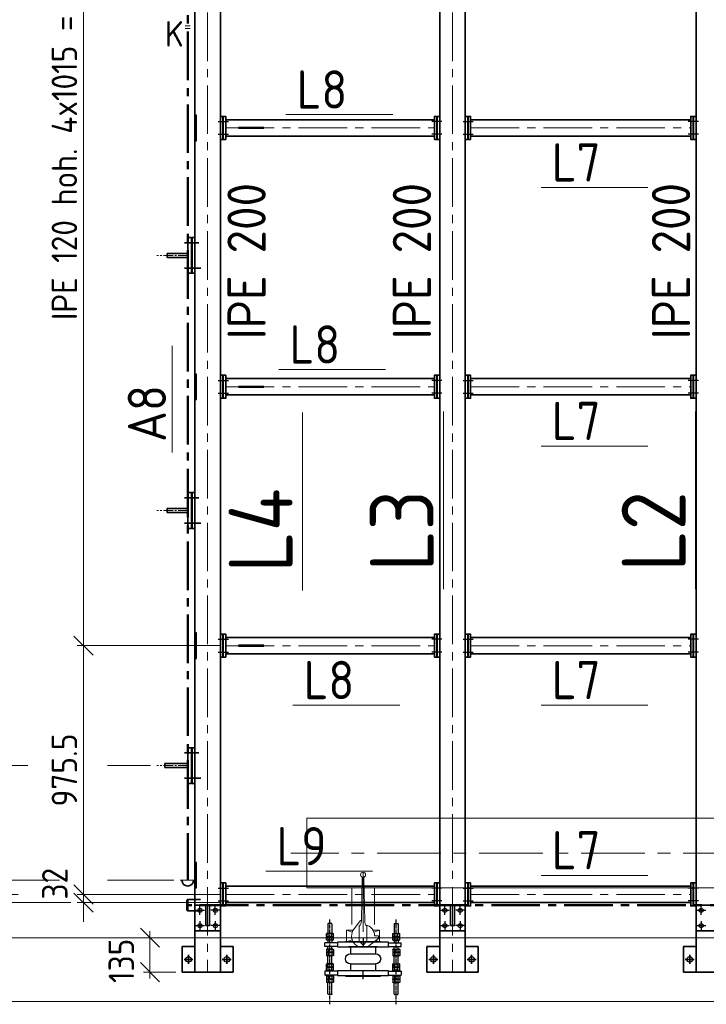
# Model space of a CAD drawing. Header units: millimetres. Extents: x 1013 to 324894, y 12445 to 193774.
# Tile 17 of 36: x 82379 to 85070, y 104857 to 108718. Entities that reach past the tile are written whole.
import ezdxf

# ---------------------------------------------------------------- set-up
doc = ezdxf.new("R2010")
doc.units = ezdxf.units.MM
doc.header["$LTSCALE"] = 10
doc.linetypes.add('CENTER', pattern=[2, 1.25, -0.25, 0.25, -0.25])
doc.linetypes.add('CENTER2', pattern=[28.575, 19.05, -3.175, 3.175, -3.175])
for name, color, linetype, lineweight in [('13', 3, 'Continuous', 13), ('18', 1, 'Continuous', 18), ('18hartlijn', 1, 'CENTER2', 18), ('25', 7, 'Continuous', 25), ('25tekst', 7, 'Continuous', 25), ('35', 2, 'Continuous', 35), ('35tekst', 2, 'Continuous', 35), ('50hartlijn', 42, 'CENTER2', 50), ('50tekst', 42, 'Continuous', 50), ('Bemating', 2, 'Continuous', 35), ('hartkort', 12, 'CENTER2', 5)]:
    doc.layers.add(name, color=color, linetype=linetype, lineweight=lineweight)
doc.layers.add('INSTALLATIE', color=6, linetype='Continuous')
doc.layers.add('TEKST', color=4, linetype='Continuous')
doc.styles.add('Bersselaar', font='isocp.shx')
doc.dimstyles.new('SCH-50-2', dxfattribs={"dimscale": 50, "dimtxt": 2, "dimasz": 1.5, "dimexe": 0.5, "dimexo": 0.5, "dimgap": 0.5, "dimtad": 1, "dimdec": 0, "dimdsep": 46, "dimtxsty": 'Bersselaar', "dimblk1": 'OBLIQUE', "dimblk2": 'OBLIQUE', "dimsah": 1, "dimcen": 3.5, "dimdle": 0.5, "dimclrd": 3, "dimclre": 3, "dimclrt": 256, "dimadec": 0, "dimazin": 0, "dimtfac": 1, "dimtdec": 0, "dimtmove": 2, "dimatfit": 3, "dimfxl": 1, "dimtvp": 1.4, "dimtolj": 1, "dimtzin": 0, "dimlwd": 13, "dimlwe": 13, "dimarcsym": 0})

# ---------------------------------------------------------------- blocks, each defined once
blk = doc.blocks.new('KOMP80')
for p, q in [((0, -100), (0, 100)), ((0, 100), (18, 100)), ((18, 100), (18, -100)), ((112, 100), (130, 100)), ((112, -100), (112, 100)), ((130, 100), (130, -100)), ((18, 49), (45, 49)), ((45, 49), (45, -49)), ((85, 49), (112, 49)), ((85, 49), (85, -49)), ((18, -49), (45, -49)), ((85, -49), (112, -49)), ((18, -100), (0, -100)), ((130, -100), (112, -100))]:
    blk.add_line(p, q)
for centre, start, end in [((65, 49), 0, 180), ((65, -49), 180, 0)]:
    blk.add_arc(centre, 20, start, end)
blk = doc.blocks.new('compensator dn 80')
blk.add_line((-112, -57.2), (-112, 57.2))
at = {"layer": 'INSTALLATIE', "color": 8, "linetype": 'CENTER'}
for p, q in [((113.2, 129.9), (-221.4, 129.9)), ((113.2, -129.9), (-221.4, -129.9))]:
    blk.add_line(p, q, dxfattribs=at)
at = {"layer": 'INSTALLATIE'}
for p, q in [((-204.2, 136.8), (-202.2, 137.9)), ((-204.2, 123), (-204.2, 136.8)), ((-202.2, 121.9), (-204.2, 123)), ((-202.2, 137.9), (-164.5, 137.9)), ((-202.2, 121.9), (-164.5, 121.9)), ((-163.3, 143.8), (-164.5, 141.4)), ((-163.3, 116.1), (-164.5, 118.4)), ((-152.7, 143.8), (-151.5, 141.4)), ((-152.7, 116.1), (-151.5, 118.4)), ((-150.3, 143.8), (-151.5, 141.4)), ((-150.3, 116.1), (-151.5, 118.4)), ((-139.7, 143.8), (-138.5, 141.4)), ((-139.7, 116.1), (-138.5, 118.4)), ((-138.5, 137.9), (-128.5, 137.9)), ((-138.5, 121.9), (-128.5, 121.9)), ((-113.5, 150), (-128.5, 150)), ((-128.5, 100), (-128.5, 150)), ((-113.5, 100), (-113.5, 150)), ((-103.5, 137.9), (-113.5, 137.9)), ((-103.5, 121.9), (-113.5, 121.9)), ((-102.3, 143.8), (-103.5, 141.4)), ((-102.3, 116.1), (-103.5, 118.4)), ((-91.7, 143.8), (-90.5, 141.4)), ((-91.7, 116.1), (-90.5, 118.4)), ((-89.3, 143.8), (-90.5, 141.4)), ((-89.3, 116.1), (-90.5, 118.4)), ((-78.7, 143.8), (-77.5, 141.4)), ((-78.7, 116.1), (-77.5, 118.4)), ((-31.5, 137.9), (-77.5, 137.9)), ((-31.5, 121.9), (-77.5, 121.9)), ((-44.3, 143.8), (-45.5, 141.4)), ((-44.3, 116.1), (-45.5, 118.4)), ((-33.7, 143.8), (-32.5, 141.4)), ((-33.7, 116.1), (-32.5, 118.4)), ((-31.3, 143.8), (-32.5, 141.4)), ((-31.3, 116.1), (-32.5, 118.4)), ((-20.7, 143.8), (-19.5, 141.4)), ((-20.7, 116.1), (-19.5, 118.4)), ((-16.5, 150), (-1.5, 150)), ((-16.5, 100), (-16.5, 150)), ((-16.5, 114.9), (-16.5, 144.9)), ((-1.5, 100), (-1.5, 150)), ((-1.5, 114.9), (-1.5, 144.9)), ((2.7, 143.8), (1.5, 141.4)), ((2.7, 116.1), (1.5, 118.4)), ((13.3, 143.8), (14.5, 141.4)), ((13.3, 116.1), (14.5, 118.4)), ((15.7, 143.8), (14.5, 141.4)), ((15.7, 116.1), (14.5, 118.4)), ((26.3, 143.8), (27.5, 141.4)), ((26.3, 116.1), (27.5, 118.4)), ((72.2, 137.9), (27.5, 137.9)), ((72.2, 121.9), (27.5, 121.9)), ((74.2, 136.8), (72.2, 137.9)), ((72.2, 121.9), (74.2, 123)), ((74.2, 123), (74.2, 136.8)), ((-133, 68.5), (-133, -68.5)), ((-133, 68.5), (-130, 68.5)), ((3, 68.5), (0, 68.5)), ((3, 68.5), (3, -68.5)), ((-133, -68.5), (-130, -68.5)), ((3, -68.5), (0, -68.5)), ((-128.5, -100), (-128.5, -150)), ((-113.5, -100), (-113.5, -150)), ((-16.5, -100), (-16.5, -150)), ((-16.5, -114.9), (-16.5, -144.9)), ((-1.5, -100), (-1.5, -150)), ((-1.5, -114.9), (-1.5, -144.9)), ((-202.2, -121.9), (-204.2, -123)), ((-204.2, -123), (-204.2, -136.8)), ((-204.2, -136.8), (-202.2, -137.9)), ((-202.2, -121.9), (-164.5, -121.9)), ((-202.2, -137.9), (-164.5, -137.9)), ((-163.3, -116.1), (-164.5, -118.4)), ((-163.3, -143.8), (-164.5, -141.4)), ((-152.7, -116.1), (-151.5, -118.4)), ((-152.7, -143.8), (-151.5, -141.4)), ((-150.3, -116.1), (-151.5, -118.4)), ((-150.3, -143.8), (-151.5, -141.4)), ((-139.7, -116.1), (-138.5, -118.4)), ((-139.7, -143.8), (-138.5, -141.4)), ((-138.5, -121.9), (-128.5, -121.9)), ((-138.5, -137.9), (-128.5, -137.9)), ((-113.5, -150), (-128.5, -150)), ((-103.5, -121.9), (-113.5, -121.9)), ((-103.5, -137.9), (-113.5, -137.9)), ((-102.3, -116.1), (-103.5, -118.4)), ((-102.3, -143.8), (-103.5, -141.4)), ((-91.7, -116.1), (-90.5, -118.4)), ((-91.7, -143.8), (-90.5, -141.4)), ((-89.3, -116.1), (-90.5, -118.4)), ((-89.3, -143.8), (-90.5, -141.4)), ((-78.7, -116.1), (-77.5, -118.4)), ((-78.7, -143.8), (-77.5, -141.4)), ((-31.5, -121.9), (-77.5, -121.9)), ((-31.5, -137.9), (-77.5, -137.9)), ((-44.3, -116.1), (-45.5, -118.4)), ((-44.3, -143.8), (-45.5, -141.4)), ((-33.7, -116.1), (-32.5, -118.4)), ((-33.7, -143.8), (-32.5, -141.4)), ((-31.3, -116.1), (-32.5, -118.4)), ((-31.3, -143.8), (-32.5, -141.4)), ((-20.7, -116.1), (-19.5, -118.4)), ((-20.7, -143.8), (-19.5, -141.4)), ((-16.5, -150), (-1.5, -150)), ((2.7, -116.1), (1.5, -118.4)), ((2.7, -143.8), (1.5, -141.4)), ((13.3, -116.1), (14.5, -118.4)), ((13.3, -143.8), (14.5, -141.4)), ((15.7, -116.1), (14.5, -118.4)), ((15.7, -143.8), (14.5, -141.4)), ((26.3, -116.1), (27.5, -118.4)), ((26.3, -143.8), (27.5, -141.4)), ((72.2, -121.9), (27.5, -121.9)), ((72.2, -137.9), (27.5, -137.9)), ((72.2, -121.9), (74.2, -123)), ((74.2, -136.8), (72.2, -137.9)), ((74.2, -123), (74.2, -136.8))]:
    blk.add_line(p, q, dxfattribs=at)
at = {"layer": 'INSTALLATIE', "linetype": 'Continuous'}
for p, q in [((-164.5, 118.4), (-164.5, 141.4)), ((-152.7, 143.8), (-163.3, 143.8)), ((-152.7, 136.8), (-163.3, 136.8)), ((-152.7, 123), (-163.3, 123)), ((-152.7, 116.1), (-163.3, 116.1)), ((-151.5, 118.4), (-151.5, 141.4)), ((-151.5, 118.4), (-151.5, 141.4)), ((-139.7, 143.8), (-150.3, 143.8)), ((-139.7, 136.8), (-150.3, 136.8)), ((-139.7, 123), (-150.3, 123)), ((-139.7, 116.1), (-150.3, 116.1)), ((-138.5, 118.4), (-138.5, 141.4)), ((-103.5, 118.4), (-103.5, 141.4)), ((-102.3, 143.8), (-91.7, 143.8)), ((-102.3, 136.8), (-91.7, 136.8)), ((-102.3, 123), (-91.7, 123)), ((-102.3, 116.1), (-91.7, 116.1)), ((-90.5, 118.4), (-90.5, 141.4)), ((-90.5, 118.4), (-90.5, 141.4)), ((-89.3, 143.8), (-78.7, 143.8)), ((-89.3, 136.8), (-78.7, 136.8)), ((-89.3, 123), (-78.7, 123)), ((-89.3, 116.1), (-78.7, 116.1)), ((-77.5, 118.4), (-77.5, 141.4)), ((-45.5, 118.4), (-45.5, 141.4)), ((-33.7, 143.8), (-44.3, 143.8)), ((-33.7, 136.8), (-44.3, 136.8)), ((-33.7, 123), (-44.3, 123)), ((-33.7, 116.1), (-44.3, 116.1)), ((-32.5, 118.4), (-32.5, 141.4)), ((-20.7, 143.8), (-31.3, 143.8)), ((-20.7, 136.8), (-31.3, 136.8)), ((-20.7, 123), (-31.3, 123)), ((-20.7, 116.1), (-31.3, 116.1)), ((-19.5, 114.9), (-19.5, 144.9)), ((-19.5, 144.9), (-16.5, 144.9)), ((1.5, 144.9), (-1.5, 144.9)), ((1.5, 114.9), (1.5, 144.9)), ((2.7, 143.8), (13.3, 143.8)), ((2.7, 136.8), (13.3, 136.8)), ((2.7, 123), (13.3, 123)), ((2.7, 116.1), (13.3, 116.1)), ((14.5, 118.4), (14.5, 141.4)), ((15.7, 143.8), (26.3, 143.8)), ((15.7, 136.8), (26.3, 136.8)), ((15.7, 123), (26.3, 123)), ((15.7, 116.1), (26.3, 116.1)), ((27.5, 118.4), (27.5, 141.4)), ((-19.5, 114.9), (-16.5, 114.9)), ((1.5, 114.9), (-1.5, 114.9)), ((-19.5, -114.9), (-19.5, -144.9)), ((-19.5, -114.9), (-16.5, -114.9)), ((1.5, -114.9), (-1.5, -114.9)), ((1.5, -114.9), (1.5, -144.9)), ((-164.5, -118.4), (-164.5, -141.4)), ((-152.7, -116.1), (-163.3, -116.1)), ((-152.7, -123), (-163.3, -123)), ((-152.7, -136.8), (-163.3, -136.8)), ((-152.7, -143.8), (-163.3, -143.8)), ((-151.5, -118.4), (-151.5, -141.4)), ((-151.5, -118.4), (-151.5, -141.4)), ((-139.7, -116.1), (-150.3, -116.1)), ((-139.7, -123), (-150.3, -123)), ((-139.7, -136.8), (-150.3, -136.8)), ((-139.7, -143.8), (-150.3, -143.8)), ((-138.5, -118.4), (-138.5, -141.4)), ((-103.5, -118.4), (-103.5, -141.4)), ((-102.3, -116.1), (-91.7, -116.1)), ((-102.3, -123), (-91.7, -123)), ((-102.3, -136.8), (-91.7, -136.8)), ((-102.3, -143.8), (-91.7, -143.8)), ((-90.5, -118.4), (-90.5, -141.4)), ((-90.5, -118.4), (-90.5, -141.4)), ((-89.3, -116.1), (-78.7, -116.1)), ((-89.3, -123), (-78.7, -123)), ((-89.3, -136.8), (-78.7, -136.8)), ((-89.3, -143.8), (-78.7, -143.8)), ((-77.5, -118.4), (-77.5, -141.4)), ((-45.5, -118.4), (-45.5, -141.4)), ((-33.7, -116.1), (-44.3, -116.1)), ((-33.7, -123), (-44.3, -123)), ((-33.7, -136.8), (-44.3, -136.8)), ((-33.7, -143.8), (-44.3, -143.8)), ((-32.5, -118.4), (-32.5, -141.4)), ((-20.7, -116.1), (-31.3, -116.1)), ((-20.7, -123), (-31.3, -123)), ((-20.7, -136.8), (-31.3, -136.8)), ((-20.7, -143.8), (-31.3, -143.8)), ((-19.5, -144.9), (-16.5, -144.9)), ((1.5, -144.9), (-1.5, -144.9)), ((2.7, -116.1), (13.3, -116.1)), ((2.7, -123), (13.3, -123)), ((2.7, -136.8), (13.3, -136.8)), ((2.7, -143.8), (13.3, -143.8)), ((14.5, -118.4), (14.5, -141.4)), ((15.7, -116.1), (26.3, -116.1)), ((15.7, -123), (26.3, -123)), ((15.7, -136.8), (26.3, -136.8)), ((15.7, -143.8), (26.3, -143.8)), ((27.5, -118.4), (27.5, -141.4))]:
    blk.add_line(p, q, dxfattribs=at)
at = {"layer": 'INSTALLATIE'}
for centre, radius, start, end in [((-143.7, 129.9), 20.8, 160.5288, 199.4712), ((-157.4, 140.3), 6.88, 149.7679, 210.2321), ((-157.4, 119.5), 6.88, 149.7679, 210.2321), ((-158.6, 140.3), 6.88, 329.7679, 30.2321), ((-172.3, 129.9), 20.8, 340.5288, 19.4712), ((-158.6, 119.5), 6.88, 329.7679, 30.2321), ((-130.7, 129.9), 20.8, 160.5288, 199.4712), ((-144.4, 140.3), 6.88, 149.7679, 210.2321), ((-144.4, 119.5), 6.88, 149.7679, 210.2321), ((-145.6, 140.3), 6.88, 329.7679, 30.2321), ((-159.3, 129.9), 20.8, 340.5288, 19.4712), ((-145.6, 119.5), 6.88, 329.7679, 30.2321), ((-82.7, 129.9), 20.8, 160.5288, 199.4712), ((-96.4, 140.3), 6.88, 149.7679, 210.2321), ((-96.4, 119.5), 6.88, 149.7679, 210.2321), ((-97.6, 140.3), 6.88, 329.7679, 30.2321), ((-111.3, 129.9), 20.8, 340.5288, 19.4712), ((-97.6, 119.5), 6.88, 329.7679, 30.2321), ((-69.7, 129.9), 20.8, 160.5288, 199.4712), ((-83.4, 140.3), 6.88, 149.7679, 210.2321), ((-83.4, 119.5), 6.88, 149.7679, 210.2321), ((-84.6, 140.3), 6.88, 329.7679, 30.2321), ((-98.3, 129.9), 20.8, 340.5288, 19.4712), ((-84.6, 119.5), 6.88, 329.7679, 30.2321), ((-24.7, 129.9), 20.8, 160.5288, 199.4712), ((-38.4, 140.3), 6.88, 149.7679, 210.2321), ((-38.4, 119.5), 6.88, 149.7679, 210.2321), ((-39.6, 140.3), 6.88, 329.7679, 30.2321), ((-53.3, 129.9), 20.8, 340.5288, 19.4712), ((-39.6, 119.5), 6.88, 329.7679, 30.2321), ((-11.7, 129.9), 20.8, 160.5288, 199.4712), ((-25.4, 140.3), 6.88, 149.7679, 210.2321), ((-25.4, 119.5), 6.88, 149.7679, 210.2321), ((-26.6, 140.3), 6.88, 329.7679, 30.2321), ((-40.3, 129.9), 20.8, 340.5288, 19.4712), ((-26.6, 119.5), 6.88, 329.7679, 30.2321), ((22.3, 129.9), 20.8, 160.5288, 199.4712), ((8.6, 140.3), 6.88, 149.7679, 210.2321), ((8.6, 119.5), 6.88, 149.7679, 210.2321), ((7.4, 140.3), 6.88, 329.7679, 30.2321), ((-6.3, 129.9), 20.8, 340.5288, 19.4712), ((7.4, 119.5), 6.88, 329.7679, 30.2321), ((35.3, 129.9), 20.8, 160.5288, 199.4712), ((21.6, 140.3), 6.88, 149.7679, 210.2321), ((21.6, 119.5), 6.88, 149.7679, 210.2321), ((20.4, 140.3), 6.88, 329.7679, 30.2321), ((6.7, 129.9), 20.8, 340.5288, 19.4712), ((20.4, 119.5), 6.88, 329.7679, 30.2321), ((-143.7, -129.9), 20.8, 160.5288, 199.4712), ((-157.4, -119.5), 6.88, 149.7679, 210.2321), ((-157.4, -140.3), 6.88, 149.7679, 210.2321), ((-158.6, -119.5), 6.88, 329.7679, 30.2321), ((-172.3, -129.9), 20.8, 340.5288, 19.4712), ((-158.6, -140.3), 6.88, 329.7679, 30.2321), ((-130.7, -129.9), 20.8, 160.5288, 199.4712), ((-144.4, -119.5), 6.88, 149.7679, 210.2321), ((-144.4, -140.3), 6.88, 149.7679, 210.2321), ((-145.6, -119.5), 6.88, 329.7679, 30.2321), ((-159.3, -129.9), 20.8, 340.5288, 19.4712), ((-145.6, -140.3), 6.88, 329.7679, 30.2321), ((-82.7, -129.9), 20.8, 160.5288, 199.4712), ((-96.4, -119.5), 6.88, 149.7679, 210.2321), ((-96.4, -140.3), 6.88, 149.7679, 210.2321), ((-97.6, -119.5), 6.88, 329.7679, 30.2321), ((-111.3, -129.9), 20.8, 340.5288, 19.4712), ((-97.6, -140.3), 6.88, 329.7679, 30.2321), ((-69.7, -129.9), 20.8, 160.5288, 199.4712), ((-83.4, -119.5), 6.88, 149.7679, 210.2321), ((-83.4, -140.3), 6.88, 149.7679, 210.2321), ((-84.6, -119.5), 6.88, 329.7679, 30.2321), ((-98.3, -129.9), 20.8, 340.5288, 19.4712), ((-84.6, -140.3), 6.88, 329.7679, 30.2321), ((-24.7, -129.9), 20.8, 160.5288, 199.4712), ((-38.4, -119.5), 6.88, 149.7679, 210.2321), ((-38.4, -140.3), 6.88, 149.7679, 210.2321), ((-39.6, -119.5), 6.88, 329.7679, 30.2321), ((-53.3, -129.9), 20.8, 340.5288, 19.4712), ((-39.6, -140.3), 6.88, 329.7679, 30.2321), ((-11.7, -129.9), 20.8, 160.5288, 199.4712), ((-25.4, -119.5), 6.88, 149.7679, 210.2321), ((-25.4, -140.3), 6.88, 149.7679, 210.2321), ((-26.6, -119.5), 6.88, 329.7679, 30.2321), ((-40.3, -129.9), 20.8, 340.5288, 19.4712), ((-26.6, -140.3), 6.88, 329.7679, 30.2321), ((22.3, -129.9), 20.8, 160.5288, 199.4712), ((8.6, -119.5), 6.88, 149.7679, 210.2321), ((8.6, -140.3), 6.88, 149.7679, 210.2321), ((7.4, -119.5), 6.88, 329.7679, 30.2321), ((-6.3, -129.9), 20.8, 340.5288, 19.4712), ((7.4, -140.3), 6.88, 329.7679, 30.2321), ((35.3, -129.9), 20.8, 160.5288, 199.4712), ((21.6, -119.5), 6.88, 149.7679, 210.2321), ((21.6, -140.3), 6.88, 149.7679, 210.2321), ((20.4, -119.5), 6.88, 329.7679, 30.2321), ((6.7, -129.9), 20.8, 340.5288, 19.4712), ((20.4, -140.3), 6.88, 329.7679, 30.2321)]:
    blk.add_arc(centre, radius, start, end, dxfattribs=at)
at = {"layer": 'TEKST'}
for p, q in [((-145, 0), (-115, 0)), ((15, 0), (-15, 0))]:
    blk.add_line(p, q, dxfattribs=at)
at = {"layer": 'INSTALLATIE'}
blk.add_blockref('KOMP80', (-130, 0), dxfattribs=at)
blk = doc.blocks.new('VK80BA')
for p, q in [((-10, 60), (-35.3, 27.9)), ((-23, 65), (-17.8, 50.2)), ((-23, 65), (23, 65)), ((-23, 43.5), (-23, 65)), ((0, 60), (-10, 60)), ((0, 60), (0, 45)), ((15, 42.4), (23, 65)), ((23, 65), (23, 38.7)), ((-21.1, 15), (-36.1, 0)), ((-21.1, -15), (-36.1, 0)), ((-21.1, 15), (37.7, 15)), ((57.9, 6.3), (230.6, 3.3)), ((-21.1, -15), (37.7, -15)), ((60, -10), (27.9, -35.3)), ((60, -10), (27.9, -35.3)), ((57.9, -6.3), (230.6, -3.3)), ((60, -6.3), (60, -10)), ((-23, -65), (-23, -38.7)), ((-23, -65), (-15, -42.4)), ((23, -65), (-23, -65)), ((15, -42.4), (23, -65)), ((23, -38.7), (23, -65))]:
    blk.add_line(p, q)
blk.add_circle((240, 0), 10)
for centre, radius, start, end in [((0, 0), 45, 13.1639, 90), ((0, 0), 45, 141.7483, 308.2517), ((58.4, 35.5), 29.1, 224.6604, 269), ((58.4, -35.5), 29.1, 91, 135.3396)]:
    blk.add_arc(centre, radius, start, end)
blk = doc.blocks.new('_Oblique')
at = {"color": 0, "lineweight": -2}
blk.add_line((-0.5, -0.5), (0.5, 0.5), dxfattribs=at)
blk = doc.blocks.new('*D80')
at = {"layer": '25', "color": 3, "lineweight": 13}
for p, q in [((82629, 110348.4), (82629, 106238.4)), ((83161.5, 110323.4), (82604, 110323.4)), ((83161.5, 106263.4), (82604, 106263.4))]:
    blk.add_line(p, q, dxfattribs=at)
at = {"layer": 'Defpoints', "color": 0}
for p in [(83186.5, 110323.4), (82629, 106263.4), (83186.5, 106263.4)]:
    blk.add_point(p, dxfattribs=at)
at = {"layer": '25', "color": 3, "lineweight": 13, "xscale": 75, "yscale": 75, "zscale": 75}
for p, rotation in [((82629, 110323.4), 90), ((82629, 106263.4), 270)]:
    blk.add_blockref('_Oblique', p, dxfattribs=dict(at, rotation=rotation))
at = {"layer": '25', "insert": (82554, 108293.4), "char_height": 100, "attachment_point": 5, "rotation": 90, "style": 'Bersselaar'}
blk.add_mtext('\\A1;IPE 120 hoh. 4x1015 = 4060', dxfattribs=at)
blk = doc.blocks.new('*D81')
at = {"layer": '25', "color": 3, "lineweight": 13}
for p, q in [((82629, 106288.4), (82629, 105262.9)), ((83161.5, 106263.4), (82604, 106263.4)), ((83161.5, 105287.9), (82604, 105287.9))]:
    blk.add_line(p, q, dxfattribs=at)
at = {"layer": 'Defpoints', "color": 0}
for p in [(83186.5, 106263.4), (82629, 105287.9), (83186.5, 105287.9)]:
    blk.add_point(p, dxfattribs=at)
at = {"layer": '25', "color": 3, "lineweight": 13, "xscale": 75, "yscale": 75, "zscale": 75}
for p, rotation in [((82629, 106263.4), 90), ((82629, 105287.9), 270)]:
    blk.add_blockref('_Oblique', p, dxfattribs=dict(at, rotation=rotation))
at = {"layer": '25', "insert": (82554, 105775.6), "char_height": 100, "attachment_point": 5, "rotation": 90, "style": 'Bersselaar'}
blk.add_mtext('\\A1;975.5', dxfattribs=at)
blk = doc.blocks.new('*D82')
at = {"layer": '25', "color": 3, "lineweight": 13}
for p, q in [((82629, 105287.9), (82629, 105362.9)), ((83161.5, 105287.9), (82604, 105287.9)), ((82629, 105287.9), (82629, 105255.9)), ((83161.5, 105255.9), (82604, 105255.9)), ((82629, 105255.9), (82629, 105180.9))]:
    blk.add_line(p, q, dxfattribs=at)
at = {"layer": 'Defpoints', "color": 0}
for p in [(83186.5, 105287.9), (82629, 105255.9), (83186.5, 105255.9)]:
    blk.add_point(p, dxfattribs=at)
at = {"layer": '25', "color": 3, "lineweight": 13, "xscale": 75, "yscale": 75, "zscale": 75}
for p, rotation in [((82629, 105287.9), 270), ((82629, 105255.9), 90)]:
    blk.add_blockref('_Oblique', p, dxfattribs=dict(at, rotation=rotation))
at = {"layer": '25', "insert": (82516.5, 105329.9), "char_height": 100, "attachment_point": 5, "rotation": 90, "style": 'Bersselaar'}
blk.add_mtext('\\A1;32', dxfattribs=at)
blk = doc.blocks.new('*D83')
at = {"layer": '25', "color": 3, "lineweight": 13}
for p, q in [((82244, 111355.9), (82244, 105230.9)), ((82604, 111330.9), (82219, 111330.9)), ((82579, 105255.9), (82219, 105255.9))]:
    blk.add_line(p, q, dxfattribs=at)
at = {"layer": 'Defpoints', "color": 0}
for p in [(82629, 111330.9), (82244, 105255.9), (82604, 105255.9)]:
    blk.add_point(p, dxfattribs=at)
at = {"layer": '25', "color": 3, "lineweight": 13, "xscale": 75, "yscale": 75, "zscale": 75}
for p, rotation in [((82244, 111330.9), 90), ((82244, 105255.9), 270)]:
    blk.add_blockref('_Oblique', p, dxfattribs=dict(at, rotation=rotation))
at = {"layer": '25', "insert": (82169, 108293.4), "char_height": 100, "attachment_point": 5, "rotation": 90, "style": 'Bersselaar'}
blk.add_mtext('\\A1;breedte bordes = 6075', dxfattribs=at)
blk = doc.blocks.new('*D84')
at = {"layer": '25', "color": 3, "lineweight": 13}
for p, q in [((82150.2, 105287.9), (81913.7, 105287.9)), ((81938.7, 105312.9), (81938.7, 105093.4)), ((82372.8, 105287.9), (82337.7, 105287.9)), ((82579, 105118.4), (81913.7, 105118.4))]:
    blk.add_line(p, q, dxfattribs=at)
at = {"layer": 'Defpoints', "color": 0}
for p in [(82604, 105287.9), (81938.7, 105118.4), (82604, 105118.4)]:
    blk.add_point(p, dxfattribs=at)
at = {"layer": '25', "color": 3, "lineweight": 13, "xscale": 75, "yscale": 75, "zscale": 75}
for p, rotation in [((81938.7, 105287.9), 90), ((81938.7, 105118.4), 270)]:
    blk.add_blockref('_Oblique', p, dxfattribs=dict(at, rotation=rotation))
at = {"layer": '25', "insert": (81826.2, 105203.1), "char_height": 100, "attachment_point": 5, "rotation": 90, "style": 'Bersselaar'}
blk.add_mtext('\\A1;169.5', dxfattribs=at)
blk = doc.blocks.new('*D132')
at = {"layer": '25', "color": 3, "lineweight": 13}
for p, q in [((81181.6, 105318.4), (81181.6, 105818.4)), ((81312.2, 105793.4), (81156.6, 105793.4)), ((82150.2, 105793.4), (81499.7, 105793.4)), ((82410.3, 105793.4), (82337.7, 105793.4)), ((82891.6, 105793.4), (82722.8, 105793.4)), ((81312.2, 105343.4), (81156.6, 105343.4)), ((82150.2, 105343.4), (81499.7, 105343.4)), ((82535.3, 105343.4), (82337.7, 105343.4)), ((82983, 105343.4), (82722.8, 105343.4))]:
    blk.add_line(p, q, dxfattribs=at)
at = {"layer": 'Defpoints', "color": 0}
for p in [(81181.6, 105793.4), (82916.6, 105793.4), (83008, 105343.4)]:
    blk.add_point(p, dxfattribs=at)
at = {"layer": '25', "color": 3, "lineweight": 13, "xscale": 75, "yscale": 75, "zscale": 75}
for p, rotation in [((81181.6, 105793.4), 90), ((81181.6, 105343.4), 270)]:
    blk.add_blockref('_Oblique', p, dxfattribs=dict(at, rotation=rotation))
at = {"layer": '25', "insert": (81106.6, 105568.4), "char_height": 100, "attachment_point": 5, "rotation": 90, "style": 'Bersselaar'}
blk.add_mtext('\\A1;450', dxfattribs=at)
blk = doc.blocks.new('*D133')
at = {"layer": '25', "color": 3, "lineweight": 13}
for p, q in [((81181.6, 105768.4), (81181.6, 110818.4)), ((81312.2, 110793.4), (81156.6, 110793.4)), ((82150.2, 110793.4), (81499.7, 110793.4)), ((82410.3, 110793.4), (82337.7, 110793.4)), ((82891.6, 110793.4), (82722.8, 110793.4)), ((81312.2, 105793.4), (81156.6, 105793.4)), ((82150.2, 105793.4), (81499.7, 105793.4)), ((82410.3, 105793.4), (82337.7, 105793.4)), ((82891.6, 105793.4), (82722.8, 105793.4))]:
    blk.add_line(p, q, dxfattribs=at)
at = {"layer": 'Defpoints', "color": 0}
for p in [(81181.6, 110793.4), (82916.6, 110793.4), (82916.6, 105793.4)]:
    blk.add_point(p, dxfattribs=at)
at = {"layer": '25', "color": 3, "lineweight": 13, "xscale": 75, "yscale": 75, "zscale": 75}
for p, rotation in [((81181.6, 110793.4), 90), ((81181.6, 105793.4), 270)]:
    blk.add_blockref('_Oblique', p, dxfattribs=dict(at, rotation=rotation))
at = {"layer": '25', "insert": (81106.6, 108293.4), "char_height": 100, "attachment_point": 5, "rotation": 90, "style": 'Bersselaar'}
blk.add_mtext('\\A1;5000', dxfattribs=at)
blk = doc.blocks.new('*D845')
at = {"layer": '25', "color": 3, "lineweight": 13}
for p, q in [((82889.5, 104958.4), (82889.5, 105143.4)), ((82912.5, 105118.4), (82864.5, 105118.4)), ((82990.5, 104983.4), (82864.5, 104983.4))]:
    blk.add_line(p, q, dxfattribs=at)
at = {"layer": 'Defpoints', "color": 0}
for p in [(82889.5, 105118.4), (82937.5, 105118.4), (83015.5, 104983.4)]:
    blk.add_point(p, dxfattribs=at)
at = {"layer": '25', "color": 3, "lineweight": 13, "xscale": 75, "yscale": 75, "zscale": 75}
for p, rotation in [((82889.5, 105118.4), 90), ((82889.5, 104983.4), 270)]:
    blk.add_blockref('_Oblique', p, dxfattribs=dict(at, rotation=rotation))
at = {"layer": '25', "insert": (82777, 105027.7), "char_height": 100, "attachment_point": 5, "rotation": 90, "style": 'Bersselaar'}
blk.add_mtext('\\A1;135', dxfattribs=at)
blk = doc.blocks.new('Merk Aanhaling')
at = {"layer": '13'}
blk.add_line((0, 0), (13.948, 0), dxfattribs=at)
at = {"layer": '50tekst', "style": 'Bersselaar'}
blk.add_attdef('MERK', (1.392, 0.782), '', height=5, dxfattribs=at)
blk = doc.blocks.new('merk')
at = {"layer": '13'}
blk.add_line((3063.1, -32975.6), (3481.5, -32975.6), dxfattribs=at)
at = {"layer": '35tekst', "style": 'Bersselaar'}
blk.add_attdef('L6', (3104.8, -32952.1), '', height=150, dxfattribs=at)

msp = doc.modelspace()

# ---------------------------------------------------------------- linework, layer by layer
at = {"layer": '13'}
for p, q in [((83047.62, 108693.354), (83027.336, 108693.354)), ((83047.62, 108683.354), (83027.336, 108683.354)), ((83066.936, 105343.354), (83008.02, 105343.354))]:
    msp.add_line(p, q, dxfattribs=at)
at = {"layer": '18'}
for p, q in [((90977.728, 105586.354), (83504.878, 105586.354)), ((83504.878, 105586.354), (83504.878, 105313.354)), ((90977.728, 105313.354), (83504.878, 105313.354)), ((83680.428, 105170.354), (83680.428, 105313.354)), ((83769.328, 105170.354), (83769.328, 105313.354))]:
    msp.add_line(p, q, dxfattribs=at)
at = {"layer": '18', "lineweight": 5}
for p, q in [((74975.478, 105118.354), (94535.478, 105118.354)), ((74975.478, 104868.354), (94715.478, 104868.354))]:
    msp.add_line(p, q, dxfattribs=at)
at = {"layer": '18hartlijn'}
for p, q in [((83115.478, 111603.354), (83115.478, 104983.354)), ((84075.478, 111603.354), (84075.478, 104983.354)), ((83186.478, 108293.354), (84004.478, 108293.354)), ((84146.478, 108293.354), (85009.478, 108293.354)), ((83186.478, 107278.354), (84004.478, 107278.354)), ((84146.478, 107278.354), (85009.478, 107278.354)), ((83186.478, 106263.354), (84004.478, 106263.354)), ((84146.478, 106263.354), (85009.478, 106263.354)), ((83186.478, 105287.854), (84004.478, 105287.854)), ((84146.478, 105287.854), (85009.478, 105287.854))]:
    msp.add_line(p, q, dxfattribs=at)
at = {"layer": '18hartlijn', "ltscale": 0.2}
for p, q in [((83037.478, 107793.354), (82916.589, 107793.354)), ((83037.478, 106793.354), (82916.589, 106793.354)), ((83037.478, 105793.354), (82916.589, 105793.354))]:
    msp.add_line(p, q, dxfattribs=at)
at = {"layer": '18hartlijn', "linetype": 'CENTER', "lineweight": 5, "ltscale": 20}
msp.add_line((95629.533, 105449.854), (83441.068, 105449.854), dxfattribs=at)
at = {"layer": '25'}
for p, q in [((83156.651, 108318.354), (83196.986, 108318.354)), ((84034.305, 108318.354), (83993.97, 108318.354)), ((84116.651, 108318.354), (84156.986, 108318.354)), ((85039.305, 108318.354), (84998.97, 108318.354)), ((83156.651, 108268.354), (83196.986, 108268.354)), ((84034.305, 108268.354), (83993.97, 108268.354)), ((84116.651, 108268.354), (84156.986, 108268.354)), ((85039.305, 108268.354), (84998.97, 108268.354)), ((83156.651, 107303.354), (83196.986, 107303.354)), ((84034.305, 107303.354), (83993.97, 107303.354)), ((84116.651, 107303.354), (84156.986, 107303.354)), ((85039.305, 107303.354), (84998.97, 107303.354)), ((83156.651, 107253.354), (83196.986, 107253.354)), ((84034.305, 107253.354), (83993.97, 107253.354)), ((84116.651, 107253.354), (84156.986, 107253.354)), ((85039.305, 107253.354), (84998.97, 107253.354)), ((83156.651, 106288.354), (83196.986, 106288.354)), ((84034.305, 106288.354), (83993.97, 106288.354)), ((84116.651, 106288.354), (84156.986, 106288.354)), ((85039.305, 106288.354), (84998.97, 106288.354)), ((83156.651, 106238.354), (83196.986, 106238.354)), ((84034.305, 106238.354), (83993.97, 106238.354)), ((84116.651, 106238.354), (84156.986, 106238.354)), ((85039.305, 106238.354), (84998.97, 106238.354)), ((83156.651, 105312.854), (83196.986, 105312.854)), ((84034.305, 105312.854), (83993.97, 105312.854)), ((84116.651, 105312.854), (84156.986, 105312.854)), ((85039.305, 105312.854), (84998.97, 105312.854)), ((83156.651, 105262.854), (83196.986, 105262.854)), ((84034.305, 105262.854), (83993.97, 105262.854)), ((84116.651, 105262.854), (84156.986, 105262.854)), ((85039.305, 105262.854), (84998.97, 105262.854))]:
    msp.add_line(p, q, dxfattribs=at)
at = {"layer": '25', "color": 3}
for p, q in [((83085.478, 105208.354), (83085.478, 105243.354)), ((83145.478, 105208.354), (83145.478, 105243.354)), ((84045.478, 105208.354), (84045.478, 105243.354)), ((84105.478, 105208.354), (84105.478, 105243.354)), ((85050.478, 105208.354), (85050.478, 105243.354)), ((83067.978, 105225.854), (83102.978, 105225.854)), ((83162.978, 105225.854), (83127.978, 105225.854)), ((84027.978, 105225.854), (84062.978, 105225.854)), ((84122.978, 105225.854), (84087.978, 105225.854)), ((85032.978, 105225.854), (85067.978, 105225.854)), ((83067.978, 105165.854), (83102.978, 105165.854)), ((83085.478, 105183.354), (83085.478, 105148.354)), ((83162.978, 105165.854), (83127.978, 105165.854)), ((83145.478, 105183.354), (83145.478, 105148.354)), ((84027.978, 105165.854), (84062.978, 105165.854)), ((84045.478, 105183.354), (84045.478, 105148.354)), ((84122.978, 105165.854), (84087.978, 105165.854)), ((84105.478, 105183.354), (84105.478, 105148.354)), ((85032.978, 105165.854), (85067.978, 105165.854)), ((85050.478, 105183.354), (85050.478, 105148.354))]:
    msp.add_line(p, q, dxfattribs=at)
at = {"layer": '25'}
for points in [[(83068.978, 108243.354), (83071.978, 108243.354), (83071.978, 108343.354), (83068.978, 108343.354)], [(83236.478, 108294.854), (83236.478, 108291.854), (83336.478, 108291.854), (83336.478, 108294.854)], [(83068.978, 107228.354), (83071.978, 107228.354), (83071.978, 107328.354), (83068.978, 107328.354)], [(83236.478, 107279.854), (83236.478, 107276.854), (83336.478, 107276.854), (83336.478, 107279.854)], [(83068.978, 106213.354), (83071.978, 106213.354), (83071.978, 106313.354), (83068.978, 106313.354)], [(83236.478, 106264.854), (83236.478, 106261.854), (83336.478, 106261.854), (83336.478, 106264.854)], [(83068.978, 105313.354), (83071.978, 105313.354), (83071.978, 105413.354), (83068.978, 105413.354)]]:
    msp.add_lwpolyline(points, close=True, dxfattribs=at)
for centre, radius in [((83085.478, 105225.854), 8), ((83145.478, 105225.854), 8), ((84045.478, 105225.854), 8), ((84105.478, 105225.854), 8), ((85050.478, 105225.854), 8), ((83085.478, 105165.854), 8), ((83145.478, 105165.854), 8), ((84045.478, 105165.854), 8), ((84105.478, 105165.854), 8), ((85050.478, 105165.854), 8), ((83040.478, 105033.354), 11), ((83190.478, 105033.354), 11), ((84000.478, 105033.354), 11), ((84150.478, 105033.354), 11), ((85005.478, 105033.354), 11)]:
    msp.add_circle(centre, radius, dxfattribs=at)
at = {"layer": '35'}
for p, q in [((83186.478, 108325.354), (84004.478, 108325.354)), ((84146.478, 108325.354), (85009.478, 108325.354)), ((83186.478, 108261.354), (84004.478, 108261.354)), ((84146.478, 108261.354), (85009.478, 108261.354)), ((83081.317, 107843.354), (83024.943, 107843.354)), ((83088.557, 107743.354), (83024.943, 107743.354)), ((83186.478, 107310.354), (84004.478, 107310.354)), ((84146.478, 107310.354), (85009.478, 107310.354)), ((83186.478, 107246.354), (84004.478, 107246.354)), ((84146.478, 107246.354), (85009.478, 107246.354)), ((83081.317, 106843.354), (83024.943, 106843.354)), ((83088.557, 106743.354), (83024.943, 106743.354)), ((83186.478, 106295.354), (84004.478, 106295.354)), ((84146.478, 106295.354), (85009.478, 106295.354)), ((83186.478, 106231.354), (84004.478, 106231.354)), ((84146.478, 106231.354), (85009.478, 106231.354)), ((83081.317, 105843.354), (83024.943, 105843.354)), ((83088.557, 105743.354), (83024.943, 105743.354)), ((83186.478, 105319.854), (84004.478, 105319.854)), ((84146.478, 105319.854), (85009.478, 105319.854)), ((83034.478, 105265.354), (83037.478, 105265.354)), ((83037.478, 105268.354), (83087.952, 105268.354)), ((83186.478, 105255.854), (84004.478, 105255.854)), ((84146.478, 105255.854), (85009.478, 105255.854)), ((83034.478, 105226.354), (83037.478, 105226.354)), ((83037.478, 105223.354), (83087.952, 105223.354))]:
    msp.add_line(p, q, dxfattribs=at)
at = {"layer": '35', "color": 3}
for p, q in [((83040.478, 105015.854), (83040.478, 105050.854)), ((83190.478, 105015.854), (83190.478, 105050.854)), ((84000.478, 105015.854), (84000.478, 105050.854)), ((84150.478, 105015.854), (84150.478, 105050.854)), ((85005.478, 105015.854), (85005.478, 105050.854)), ((83022.978, 105033.354), (83057.978, 105033.354)), ((83207.978, 105033.354), (83172.978, 105033.354)), ((83982.978, 105033.354), (84017.978, 105033.354)), ((84167.978, 105033.354), (84132.978, 105033.354)), ((84987.978, 105033.354), (85022.978, 105033.354))]:
    msp.add_line(p, q, dxfattribs=at)
at = {"layer": '35'}
for points in [[(83065.478, 104983.354), (83165.478, 104983.354), (83165.478, 111603.354), (83065.478, 111603.354)], [(84025.478, 104983.354), (84125.478, 104983.354), (84125.478, 111603.354), (84025.478, 111603.354)], [(85030.478, 104983.354), (85130.478, 104983.354), (85130.478, 111603.354), (85030.478, 111603.354)], [(83165.478, 108338.354), (83165.478, 108248.354), (83175.478, 108248.354), (83175.478, 108338.354)], [(83176.478, 108338.354), (83176.478, 108248.354), (83186.478, 108248.354), (83186.478, 108338.354)], [(84014.478, 108338.354), (84014.478, 108248.354), (84004.478, 108248.354), (84004.478, 108338.354)], [(84025.478, 108338.354), (84025.478, 108248.354), (84015.478, 108248.354), (84015.478, 108338.354)], [(84125.478, 108338.354), (84125.478, 108248.354), (84135.478, 108248.354), (84135.478, 108338.354)], [(84136.478, 108338.354), (84136.478, 108248.354), (84146.478, 108248.354), (84146.478, 108338.354)], [(85019.478, 108338.354), (85019.478, 108248.354), (85009.478, 108248.354), (85009.478, 108338.354)], [(85030.478, 108338.354), (85030.478, 108248.354), (85020.478, 108248.354), (85020.478, 108338.354)], [(83037.478, 107723.354), (83052.478, 107723.354), (83052.478, 107863.354), (83037.478, 107863.354)], [(83055.478, 107723.354), (83065.478, 107723.354), (83065.478, 107863.354), (83055.478, 107863.354)], [(82957.478, 107785.854), (82957.478, 107800.854), (83037.478, 107800.854), (83037.478, 107785.854)], [(83165.478, 107323.354), (83165.478, 107233.354), (83175.478, 107233.354), (83175.478, 107323.354)], [(83176.478, 107323.354), (83176.478, 107233.354), (83186.478, 107233.354), (83186.478, 107323.354)], [(84014.478, 107323.354), (84014.478, 107233.354), (84004.478, 107233.354), (84004.478, 107323.354)], [(84025.478, 107323.354), (84025.478, 107233.354), (84015.478, 107233.354), (84015.478, 107323.354)], [(84125.478, 107323.354), (84125.478, 107233.354), (84135.478, 107233.354), (84135.478, 107323.354)], [(84136.478, 107323.354), (84136.478, 107233.354), (84146.478, 107233.354), (84146.478, 107323.354)], [(85019.478, 107323.354), (85019.478, 107233.354), (85009.478, 107233.354), (85009.478, 107323.354)], [(85030.478, 107323.354), (85030.478, 107233.354), (85020.478, 107233.354), (85020.478, 107323.354)], [(83037.478, 106723.354), (83052.478, 106723.354), (83052.478, 106863.354), (83037.478, 106863.354)], [(83055.478, 106723.354), (83065.478, 106723.354), (83065.478, 106863.354), (83055.478, 106863.354)], [(82957.478, 106785.854), (82957.478, 106800.854), (83037.478, 106800.854), (83037.478, 106785.854)], [(83165.478, 106308.354), (83165.478, 106218.354), (83175.478, 106218.354), (83175.478, 106308.354)], [(83176.478, 106308.354), (83176.478, 106218.354), (83186.478, 106218.354), (83186.478, 106308.354)], [(84014.478, 106308.354), (84014.478, 106218.354), (84004.478, 106218.354), (84004.478, 106308.354)], [(84025.478, 106308.354), (84025.478, 106218.354), (84015.478, 106218.354), (84015.478, 106308.354)], [(84125.478, 106308.354), (84125.478, 106218.354), (84135.478, 106218.354), (84135.478, 106308.354)], [(84136.478, 106308.354), (84136.478, 106218.354), (84146.478, 106218.354), (84146.478, 106308.354)], [(85019.478, 106308.354), (85019.478, 106218.354), (85009.478, 106218.354), (85009.478, 106308.354)], [(85030.478, 106308.354), (85030.478, 106218.354), (85020.478, 106218.354), (85020.478, 106308.354)], [(83037.478, 105723.354), (83052.478, 105723.354), (83052.478, 105863.354), (83037.478, 105863.354)], [(83055.478, 105723.354), (83065.478, 105723.354), (83065.478, 105863.354), (83055.478, 105863.354)], [(82947.478, 105785.854), (82947.478, 105800.854), (83037.478, 105800.854), (83037.478, 105785.854)], [(83165.478, 105332.854), (83165.478, 105242.854), (83175.478, 105242.854), (83175.478, 105332.854)], [(83176.478, 105332.854), (83176.478, 105242.854), (83186.478, 105242.854), (83186.478, 105332.854)], [(84014.478, 105332.854), (84014.478, 105242.854), (84004.478, 105242.854), (84004.478, 105332.854)], [(84025.478, 105332.854), (84025.478, 105242.854), (84015.478, 105242.854), (84015.478, 105332.854)], [(84125.478, 105332.854), (84125.478, 105242.854), (84135.478, 105242.854), (84135.478, 105332.854)], [(84136.478, 105332.854), (84136.478, 105242.854), (84146.478, 105242.854), (84146.478, 105332.854)], [(85019.478, 105332.854), (85019.478, 105242.854), (85009.478, 105242.854), (85009.478, 105332.854)], [(85030.478, 105332.854), (85030.478, 105242.854), (85020.478, 105242.854), (85020.478, 105332.854)], [(83034.478, 105265.354), (83037.478, 105268.354), (83037.478, 105223.354), (83034.478, 105226.354)], [(83065.478, 105145.854), (83165.478, 105145.854), (83165.478, 105245.854), (83065.478, 105245.854)], [(83107.978, 105165.854), (83122.978, 105165.854), (83122.978, 105245.854), (83107.978, 105245.854)], [(84025.478, 105145.854), (84125.478, 105145.854), (84125.478, 105245.854), (84025.478, 105245.854)], [(84067.978, 105165.854), (84082.978, 105165.854), (84082.978, 105245.854), (84067.978, 105245.854)], [(85030.478, 105145.854), (85130.478, 105145.854), (85130.478, 105245.854), (85030.478, 105245.854)], [(83015.478, 104983.354), (83065.478, 104983.354), (83065.478, 105083.354), (83015.478, 105083.354)], [(83215.478, 104983.354), (83165.478, 104983.354), (83165.478, 105083.354), (83215.478, 105083.354)], [(83975.478, 104983.354), (84025.478, 104983.354), (84025.478, 105083.354), (83975.478, 105083.354)], [(84175.478, 104983.354), (84125.478, 104983.354), (84125.478, 105083.354), (84175.478, 105083.354)], [(84980.478, 104983.354), (85030.478, 104983.354), (85030.478, 105083.354), (84980.478, 105083.354)]]:
    msp.add_lwpolyline(points, close=True, dxfattribs=at)
msp.add_arc((83037.478, 105343.354), 22.5, 180, 0, dxfattribs=at)
at = {"layer": '50hartlijn'}
for p, q in [((83037.478, 111243.354), (83037.478, 105343.354)), ((88990.478, 105245.854), (83037.478, 105245.854))]:
    msp.add_line(p, q, dxfattribs=at)
at = {"layer": 'hartkort', "ltscale": 20}
for p in [(83724.878, 105148.354), (83724.878, 105141.354), (83724.878, 105148.354)]:
    msp.add_line(p, (83724.878, 105373.854), dxfattribs=at)

# ---------------------------------------------------------------- block references
at = {"layer": '18', "xscale": -1, "rotation": 270}
msp.add_blockref('VK80BA', (83724.878, 105125.354), dxfattribs=at)
at = {"layer": 'Bemating'}
for p, values in [((80359.461, 141321.182), {'L6': 'L8'}), ((81359.805, 141035.308), {'L6': 'L7'}), ((80331.601, 140321.375), {'L6': 'L8'}), ((81359.805, 140021.6), {'L6': 'L7'}), ((80387.003, 139005.69), {'L6': 'L8'}), ((81359.805, 139005.69), {'L6': 'L7'}), ((80280.718, 138354.3), {'L6': 'L9'}), ((81359.805, 138338.414), {'L6': 'L7'})]:
    msp.add_blockref('merk', p, dxfattribs=at).add_auto_attribs(values)
at = {"layer": 'Bemating', "rotation": 90}
msp.add_blockref('merk', (50000.551, 103957.371), dxfattribs=at).add_auto_attribs({'L6': 'A8'})
at = {"layer": 'Bemating', "xscale": 50, "yscale": 50, "zscale": 50, "rotation": 90}
for p, values in [((83487.489, 106480.275), {'MERK': 'L4'}), ((84040.717, 106484.301), {'MERK': 'L3'}), ((85028.021, 106484.301), {'MERK': 'L2'})]:
    msp.add_blockref('Merk Aanhaling', p, dxfattribs=at).add_auto_attribs(values)
at = {"layer": 'INSTALLATIE', "xscale": -1, "rotation": 90}
msp.add_blockref('compensator dn 80', (83724.878, 104970.354), dxfattribs=at)

# ---------------------------------------------------------------- texts
at = {"layer": '25tekst', "insert": (82947.908, 108712.123), "char_height": 100, "width": 1620.64606, "attachment_point": 1, "style": 'Bersselaar'}
msp.add_mtext('K', dxfattribs=at)
at = {"layer": '35tekst', "char_height": 150, "width": 2430.96909, "attachment_point": 1, "rotation": 90, "style": 'Bersselaar'}
for insert in [(83193.16, 107464.101), (83841.271, 107464.101), (84857.271, 107464.101)]:
    msp.add_mtext('IPE 200', dxfattribs=dict(at, insert=insert))

# ---------------------------------------------------------------- dimensions: what is measured, and where the dimension line sits
at = {"layer": '25'}
for base, p1, p2, text, picture, middle in [((82243.983, 105255.854), (82629.029, 111330.854), (82604.029, 105255.854), 'breedte bordes = <>', '*D83', (82168.983, 108293.354)), ((82629.029, 106263.354), (83186.478, 110323.354), (83186.478, 106263.354), 'IPE 120 hoh. 4x1015 = <>', '*D80', (82554.019, 108293.354))]:
    dim = msp.add_linear_dim(base=base, p1=p1, p2=p2, angle=90, text=text, dimstyle='SCH-50-2', dxfattribs=at)
    dim.commit()
    dim.dimension.update_dxf_attribs({"geometry": picture, "text_midpoint": middle})
for base, p1, p2, picture, middle in [((81181.606, 110793.354), (82916.589, 105793.354), (82916.589, 110793.354), '*D133', (81106.606, 108293.354)), ((81181.606, 105793.354), (83008.02, 105343.354), (82916.589, 105793.354), '*D132', (81106.606, 105568.354))]:
    dim = msp.add_linear_dim(base=base, p1=p1, p2=p2, angle=90, dimstyle='SCH-50-2', dxfattribs=at)
    dim.commit()
    dim.dimension.update_dxf_attribs({"geometry": picture, "text_midpoint": middle})
for base, p1, p2, picture, middle in [((82629.029, 105287.854), (83186.478, 106263.354), (83186.478, 105287.854), '*D81', (82554.029, 105775.604)), ((81938.697, 105118.354), (82604.029, 105287.854), (82604.029, 105118.354), '*D84', (81826.197, 105203.104))]:
    dim = msp.add_linear_dim(base=base, p1=p1, p2=p2, angle=90, dimstyle='SCH-50-2', override={"dimdec": 1}, dxfattribs=at)
    dim.commit()
    dim.dimension.update_dxf_attribs({"geometry": picture, "text_midpoint": middle})
for base, p1, p2, picture, middle in [((82629.029, 105255.854), (83186.478, 105287.854), (83186.478, 105255.854), '*D82', (82516.519, 105329.857)), ((82889.546, 105118.354), (83015.478, 104983.354), (82937.536, 105118.354), '*D845', (82777.046, 105027.719))]:
    dim = msp.add_linear_dim(base=base, p1=p1, p2=p2, angle=90, dimstyle='SCH-50-2', dxfattribs=at)
    dim.commit()
    dim.dimension.update_dxf_attribs({"geometry": picture, "text_midpoint": middle, "dimtype": 160})

doc.saveas('drawing.dxf')
